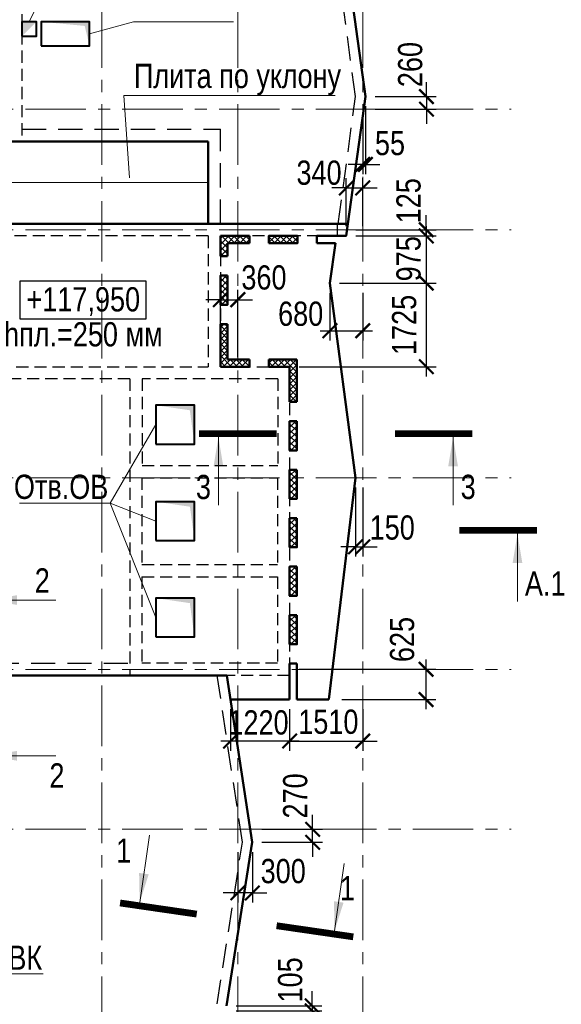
# Model space of a CAD drawing. Header units: inches. Extents: x -7168381 to -7082011, y 5937392 to 6001282.
# Tile 6 of 9: x -7139630 to -7128445, y 5956735 to 5977054. Entities that reach past the tile are written whole.
import ezdxf
from ezdxf.enums import TextEntityAlignment as Align

# ---------------------------------------------------------------- set-up
doc = ezdxf.new("R2010")
doc.units = ezdxf.units.IN
doc.header["$LTSCALE"] = 1000
doc.header["$MEASUREMENT"] = 0
doc.linetypes.add('CENTER', pattern=[2, 1.25, -0.25, 0.25, -0.25])
doc.linetypes.add('HIDDEN', pattern=[0.375, 0.25, -0.125])
for name, color, linetype, lineweight in [('СК-041-С-СТЕНЫ НЕВИДИМЫЕ', 12, 'HIDDEN', 30), ('СК-050-П(литы перекрытия)', 12, 'Continuous', 50), ('СК-051-1-П-ОТВЕРСТИЯ ОВ ДУ', 5, 'Continuous', 40), ('СК-051-2-П-ОТВЕРСТИЯ ВК', 1, 'Continuous', 40), ('СК-052-П-БАЛКИ', 1, 'HIDDEN', 30), ('СК-100-О(си)', 2, 'CENTER', 15), ('СК-220-Р-РАМКА ТЕКСТ', 7, 'Continuous', 15), ('СК-300-Р(азмеры)_ПЛИТЫ', 7, 'Continuous', 20), ('СК-400-Т(екст)', 7, 'Continuous', 20), ('СК-440-Т-СТЕНЫ', 7, 'Continuous', 20), ('СК-500-С(ечения)', 5, 'Continuous', 40), ('СК-600-Ш(триховка)', 250, 'Continuous', 13)]:
    doc.layers.add(name, color=color, linetype=linetype, lineweight=lineweight)
doc.styles.add('ARIAL_annotative', font='arial.ttf', dxfattribs={"width": 0.8, "height": 2.5})
doc.styles.add('RUSS', font='arial.ttf', dxfattribs={"width": 0.8})
doc.dimstyles.new('100-200', dxfattribs={"dimscale": 0, "dimtxt": 500, "dimasz": 300, "dimexe": 200, "dimexo": 200, "dimgap": 200, "dimtad": 1, "dimdec": 0, "dimzin": 0, "dimdsep": 46, "dimtxsty": 'RUSS', "dimblk": 'ARCHTICK', "dimcen": 0.096, "dimdle": 200, "dimclrd": 7, "dimclre": 7, "dimclrt": 256, "dimadec": 0, "dimazin": 0, "dimtfac": 1, "dimtdec": 0, "dimtmove": 2, "dimatfit": 3, "dimldrblk": 'OBLIQUE', "dimfxl": 1, "dimtolj": 1, "dimtzin": 0, "dimarcsym": 0})
pattern_1 = [(45, (-7152665.66, 5946467.47), (-61.87184, 61.87184), []), (135, (-7152665.66, 5946467.47), (-61.87184, -61.87184), [])]

# ---------------------------------------------------------------- blocks, each defined once
blk = doc.blocks.new('A$C18abd0ee')
at = {"layer": 'СК-041-С-СТЕНЫ НЕВИДИМЫЕ'}
for p, q in [((-10740, 26154.8), (-526, 26154.8)), ((-526, 26154.8), (-526, 25904.8)), ((-3190.3, 25904.8), (-9405, 25904.8)), ((-3190.3, 25904.8), (-3190.3, 23204.8)), ((-526, 25904.8), (-2940.3, 25904.8)), ((-2940.3, 25904.8), (-2940.3, 23204.8)), ((-9405, 23204.8), (-3190.3, 23204.8)), ((-2940.3, 23204.8), (-1510.3, 23204.8)), ((-1510.3, 23205.6), (-1510.3, 16835.8)), ((-4806.4, 22954.8), (-10490, 22954.8)), ((-4810.3, 22954.8), (-4810.3, 16835)), ((-4556.4, 22955.6), (-4556.4, 21165.7)), ((-1756.8, 22955.6), (-4554.7, 22955.6)), ((-1756.8, 22955.6), (-1756.8, 21165.7)), ((-4554.7, 21165.7), (-1756.8, 21165.7)), ((-4560.3, 20915), (-1760.3, 20915)), ((-4560.3, 20915), (-4560.3, 19122.4)), ((-1760.3, 20915), (-1760.3, 19122.4)), ((-4560.3, 19122.4), (-1760.3, 19122.4)), ((-4560.3, 18872.4), (-1760.3, 18872.4)), ((-4560.3, 18872.4), (-4560.3, 17085)), ((-1760.3, 18872.4), (-1760.3, 17085.8)), ((-1760.3, 17085), (-4560.3, 17085)), ((-1510.3, 16835), (-4810.3, 16835))]:
    blk.add_line(p, q, dxfattribs=at)
blk.add_lwpolyline([(-7040, 27854.9), (-10240, 27854.9), (-10240, 32124.6), (-10740, 32124.6), (-10740, 36104.2), (-7040, 36104.2)], close=True, dxfattribs=at)
at = {"layer": 'СК-100-О(си)', "linetype": 'CENTER'}
for p, q in [((-5390, 46624.1), (-5390, -4882.1)), ((-2580, 46624.1), (-2580, -4882.1)), ((0, 46624.1), (0, -4882.1)), ((-24966.7, 28519.8), (3064.5, 28519.8)), ((-24966.7, 26029.8), (3064.5, 26029.8)), ((-24966.7, 20909.7), (3064.5, 20909.7)), ((-24966.7, 16960), (3064.5, 16960)), ((-24966.7, 13660), (3064.5, 13660))]:
    blk.add_line(p, q, dxfattribs=at)
blk = doc.blocks.new('A$C2d0dcff5')
blk.add_blockref('A$C18abd0ee', (20120, 220))
blk = doc.blocks.new('Сечение')
at = {"layer": 'СК-500-С(ечения)', "linetype": 'Continuous', "lineweight": 15, "ltscale": 100}
blk.add_line((-200, -35), (-200, -735), dxfattribs=at)
at = {"layer": 'СК-500-С(ечения)', "linetype": 'Continuous', "ltscale": 100, "const_width": 70}
blk.add_lwpolyline([(-400, 0), (400, 0)], dxfattribs=at)
at = {"layer": 'СК-500-С(ечения)', "linetype": 'Continuous', "ltscale": 100}
blk.add_solid([(-200, -35), (-250, -335), (-150, -335)], dxfattribs=at)
blk = doc.blocks.new('*U13')
at = {"layer": 'СК-400-Т(екст)', "ltscale": 100, "yscale": 0.01, "zscale": 0.01}
for p, xscale, rotation in [((0, -4), 0.01, 270.0000000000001), ((0, -20.33), -0.01, 270)]:
    blk.add_blockref('Сечение', p, dxfattribs=dict(at, xscale=xscale, rotation=rotation))
at = {"layer": 'СК-500-С(ечения)', "color": 0, "ltscale": 100, "style": 'ARIAL_annotative', "text_generation_flag": 2, "width": 0.8}
blk.add_attdef('НОМЕР_СЕЧЕНИЯ_1_1(НОМЕР_ЛИСТА)', text='', height=2.5, rotation=360, dxfattribs=at).set_placement((-6.74, -1.23), align=Align.RIGHT)
at = {"layer": 'СК-500-С(ечения)', "color": 0, "ltscale": 100, "style": 'ARIAL_annotative', "width": 0.8}
blk.add_attdef('НОМЕР_СЕЧЕНИЯ_2_1(НОМЕР_ЛИСТА)', text='', height=2.5, rotation=270, dxfattribs=at).set_placement((-7.48, -23.11), align=Align.BOTTOM_LEFT)
blk = doc.blocks.new('*U15')
at = {"layer": 'СК-400-Т(екст)', "ltscale": 100, "yscale": 0.01, "zscale": 0.01, "rotation": 270.0000614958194}
for p, xscale in [((0, -4), 0.01), ((0, -16.07), -0.01)]:
    blk.add_blockref('Сечение', p, dxfattribs=dict(at, xscale=xscale))
at = {"layer": 'СК-500-С(ечения)', "color": 0, "ltscale": 100, "style": 'ARIAL_annotative', "width": 0.8}
blk.add_attdef('НОМЕР_СЕЧЕНИЯ_1_1(НОМЕР_ЛИСТА)', text='', height=2.5, rotation=270.0001, dxfattribs=at).set_placement((-6.74, -1.23), align=Align.RIGHT)
blk.add_attdef('НОМЕР_СЕЧЕНИЯ_2_1(НОМЕР_ЛИСТА)', text='', height=2.5, rotation=270.0001, dxfattribs=at).set_placement((-7.48, -18.85), align=Align.BOTTOM_LEFT)
blk = doc.blocks.new('*U26')
at = {"layer": 'СК-400-Т(екст)', "ltscale": 100, "yscale": 0.01, "zscale": 0.01}
for p, xscale, rotation in [((0, -4), 0.01, 270.0000000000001), ((0, -24.23), -0.01, 270)]:
    blk.add_blockref('Сечение', p, dxfattribs=dict(at, xscale=xscale, rotation=rotation))
at = {"layer": 'СК-500-С(ечения)', "color": 0, "ltscale": 100, "style": 'ARIAL_annotative', "width": 0.8}
blk.add_attdef('НОМЕР_СЕЧЕНИЯ_1_1(НОМЕР_ЛИСТА)', text='', height=2.5, rotation=270, dxfattribs=at).set_placement((-6.74, -1.23), align=Align.RIGHT)
blk.add_attdef('НОМЕР_СЕЧЕНИЯ_2_1(НОМЕР_ЛИСТА)', text='', height=2.5, rotation=270, dxfattribs=at).set_placement((-7.48, -27.01), align=Align.BOTTOM_LEFT)
blk = doc.blocks.new('_ArchTick')
at = {"color": 0, "linetype": 'ByBlock', "const_width": 0.15}
blk.add_lwpolyline([(-0.5, -0.5), (0.5, 0.5)], dxfattribs=at)
blk = doc.blocks.new('*D57')
at = {"layer": 'Defpoints', "color": 0, "transparency": 16777216}
for p in [(-7132491, 5975467), (-7132491, 5975208), (-7131231, 5975208)]:
    blk.add_point(p, dxfattribs=at)
at = {"layer": 'СК-300-Р(азмеры)_ПЛИТЫ', "color": 7, "lineweight": -2, "transparency": 16777216}
for p, q in [((-7131231, 5975467), (-7131231, 5975767)), ((-7132291, 5975467), (-7131031, 5975467)), ((-7131231, 5975467), (-7131231, 5975208)), ((-7132291, 5975208), (-7131031, 5975208)), ((-7131231, 5975208), (-7131231, 5974908))]:
    blk.add_line(p, q, dxfattribs=at)
at = {"layer": 'СК-300-Р(азмеры)_ПЛИТЫ', "color": 7, "lineweight": -2, "transparency": 16777216, "xscale": 300, "yscale": 300, "zscale": 300}
for p, rotation in [((-7131231, 5975467), 270), ((-7131231, 5975208), 90)]:
    blk.add_blockref('_ArchTick', p, dxfattribs=dict(at, rotation=rotation))
at = {"layer": 'СК-300-Р(азмеры)_ПЛИТЫ', "transparency": 16777216, "insert": (-7131564, 5976128), "char_height": 500, "attachment_point": 5, "rotation": 90, "style": 'RUSS'}
blk.add_mtext('\\A1;260', dxfattribs=at)
blk = doc.blocks.new('_Oblique')
at = {"color": 0, "linetype": 'ByBlock', "lineweight": -2}
blk.add_line((-0.5, -0.5), (0.5, 0.5), dxfattribs=at)
blk = doc.blocks.new('*D58')
at = {"layer": 'Defpoints', "color": 0, "transparency": 16777216}
for p in [(-7132545, 5975467), (-7132490, 5975467), (-7132545, 5974068)]:
    blk.add_point(p, dxfattribs=at)
at = {"layer": 'СК-300-Р(азмеры)_ПЛИТЫ', "color": 7, "lineweight": -2, "transparency": 16777216}
for p, q in [((-7132545, 5975267), (-7132545, 5973868)), ((-7132490, 5975267), (-7132490, 5973868)), ((-7132545, 5974068), (-7132845, 5974068)), ((-7132490, 5974068), (-7132545, 5974068)), ((-7132490, 5974068), (-7132190, 5974068))]:
    blk.add_line(p, q, dxfattribs=at)
at = {"layer": 'СК-300-Р(азмеры)_ПЛИТЫ', "color": 7, "lineweight": -2, "transparency": 16777216, "xscale": 300, "yscale": 300, "zscale": 300}
blk.add_blockref('_ArchTick', (-7132545, 5974068), dxfattribs=at)
at = {"layer": 'СК-300-Р(азмеры)_ПЛИТЫ', "color": 7, "lineweight": -2, "transparency": 16777216, "xscale": 300, "yscale": 300, "zscale": 300, "rotation": 180}
blk.add_blockref('_ArchTick', (-7132490, 5974068), dxfattribs=at)
at = {"layer": 'СК-300-Р(азмеры)_ПЛИТЫ', "transparency": 16777216, "insert": (-7131983, 5974505), "char_height": 500, "attachment_point": 5, "style": 'RUSS'}
blk.add_mtext('\\A1;55', dxfattribs=at)
blk = doc.blocks.new('*D59')
at = {"layer": 'Defpoints', "color": 0, "transparency": 16777216}
for p in [(-7132887, 5972718), (-7131233, 5972718), (-7132887, 5972593)]:
    blk.add_point(p, dxfattribs=at)
at = {"layer": 'СК-300-Р(азмеры)_ПЛИТЫ', "color": 7, "lineweight": -2, "transparency": 16777216}
for p, q in [((-7131233, 5972718), (-7131233, 5973018)), ((-7132687, 5972718), (-7131033, 5972718)), ((-7131233, 5972593), (-7131233, 5972718)), ((-7132687, 5972593), (-7131033, 5972593)), ((-7131233, 5972593), (-7131233, 5972293))]:
    blk.add_line(p, q, dxfattribs=at)
at = {"layer": 'СК-300-Р(азмеры)_ПЛИТЫ', "color": 7, "lineweight": -2, "transparency": 16777216, "xscale": 300, "yscale": 300, "zscale": 300}
for p, rotation in [((-7131233, 5972718), 270), ((-7131233, 5972593), 90)]:
    blk.add_blockref('_ArchTick', p, dxfattribs=dict(at, rotation=rotation))
at = {"layer": 'СК-300-Р(азмеры)_ПЛИТЫ', "transparency": 16777216, "insert": (-7131598, 5973318), "char_height": 500, "attachment_point": 5, "rotation": 90, "style": 'RUSS'}
blk.add_mtext('\\A1;125', dxfattribs=at)
blk = doc.blocks.new('*D60')
at = {"layer": 'Defpoints', "color": 0, "transparency": 16777216}
for p in [(-7135125, 5971276), (-7135486, 5969893), (-7135125, 5969893)]:
    blk.add_point(p, dxfattribs=at)
at = {"layer": 'СК-300-Р(азмеры)_ПЛИТЫ', "color": 7, "lineweight": -2, "transparency": 16777216}
for p, q in [((-7135486, 5970093), (-7135486, 5971476)), ((-7135125, 5970093), (-7135125, 5971476)), ((-7135486, 5971276), (-7135786, 5971276)), ((-7135486, 5971276), (-7135125, 5971276)), ((-7135125, 5971276), (-7134825, 5971276))]:
    blk.add_line(p, q, dxfattribs=at)
at = {"layer": 'СК-300-Р(азмеры)_ПЛИТЫ', "color": 7, "lineweight": -2, "transparency": 16777216, "xscale": 300, "yscale": 300, "zscale": 300}
blk.add_blockref('_ArchTick', (-7135486, 5971276), dxfattribs=at)
at = {"layer": 'СК-300-Р(азмеры)_ПЛИТЫ', "color": 7, "lineweight": -2, "transparency": 16777216, "xscale": 300, "yscale": 300, "zscale": 300, "rotation": 180}
blk.add_blockref('_ArchTick', (-7135125, 5971276), dxfattribs=at)
at = {"layer": 'СК-300-Р(азмеры)_ПЛИТЫ', "transparency": 16777216, "insert": (-7134586, 5971732), "char_height": 500, "attachment_point": 5, "style": 'RUSS'}
blk.add_mtext('\\A1;360', dxfattribs=at)
blk = doc.blocks.new('*D61')
at = {"layer": 'Defpoints', "color": 0, "transparency": 16777216}
for p in [(-7132887, 5972593), (-7133223, 5971618), (-7131233, 5971618)]:
    blk.add_point(p, dxfattribs=at)
at = {"layer": 'СК-300-Р(азмеры)_ПЛИТЫ', "color": 7, "lineweight": -2, "transparency": 16777216}
for p, q in [((-7131233, 5972793), (-7131233, 5971418)), ((-7132687, 5972593), (-7131033, 5972593)), ((-7133023, 5971618), (-7131033, 5971618))]:
    blk.add_line(p, q, dxfattribs=at)
at = {"layer": 'СК-300-Р(азмеры)_ПЛИТЫ', "color": 7, "lineweight": -2, "transparency": 16777216, "xscale": 300, "yscale": 300, "zscale": 300}
for p, rotation in [((-7131233, 5972593), 90), ((-7131233, 5971618), 270)]:
    blk.add_blockref('_ArchTick', p, dxfattribs=dict(at, rotation=rotation))
at = {"layer": 'СК-300-Р(азмеры)_ПЛИТЫ', "transparency": 16777216, "insert": (-7131598, 5972121), "char_height": 500, "attachment_point": 5, "rotation": 90, "style": 'RUSS'}
blk.add_mtext('\\A1;975', dxfattribs=at)
blk = doc.blocks.new('*D62')
at = {"layer": 'Defpoints', "color": 0, "transparency": 16777216}
for p in [(-7134056, 5963648), (-7131237, 5963648), (-7133176, 5963023)]:
    blk.add_point(p, dxfattribs=at)
at = {"layer": 'СК-300-Р(азмеры)_ПЛИТЫ', "color": 7, "lineweight": -2, "transparency": 16777216}
for p, q in [((-7131237, 5962823), (-7131237, 5963848)), ((-7133856, 5963648), (-7131037, 5963648)), ((-7132976, 5963023), (-7131037, 5963023))]:
    blk.add_line(p, q, dxfattribs=at)
at = {"layer": 'СК-300-Р(азмеры)_ПЛИТЫ', "color": 7, "lineweight": -2, "transparency": 16777216, "xscale": 300, "yscale": 300, "zscale": 300}
for p, rotation in [((-7131237, 5963648), 90), ((-7131237, 5963023), 270)]:
    blk.add_blockref('_ArchTick', p, dxfattribs=dict(at, rotation=rotation))
at = {"layer": 'СК-300-Р(азмеры)_ПЛИТЫ', "transparency": 16777216, "insert": (-7131731, 5964263), "char_height": 500, "attachment_point": 5, "rotation": 90, "style": 'RUSS'}
blk.add_mtext('\\A1;625', dxfattribs=at)
blk = doc.blocks.new('*D63')
at = {"layer": 'Defpoints', "color": 0, "transparency": 16777216}
for p in [(-7134056, 5963023), (-7132545, 5963023), (-7132545, 5962168)]:
    blk.add_point(p, dxfattribs=at)
at = {"layer": 'СК-300-Р(азмеры)_ПЛИТЫ', "color": 7, "lineweight": -2, "transparency": 16777216}
for p, q in [((-7134056, 5962823), (-7134056, 5961968)), ((-7132545, 5962823), (-7132545, 5961968)), ((-7134056, 5962168), (-7134356, 5962168)), ((-7134056, 5962168), (-7132545, 5962168)), ((-7132545, 5962168), (-7132245, 5962168))]:
    blk.add_line(p, q, dxfattribs=at)
at = {"layer": 'СК-300-Р(азмеры)_ПЛИТЫ', "color": 7, "lineweight": -2, "transparency": 16777216, "xscale": 300, "yscale": 300, "zscale": 300}
blk.add_blockref('_ArchTick', (-7134056, 5962168), dxfattribs=at)
at = {"layer": 'СК-300-Р(азмеры)_ПЛИТЫ', "color": 7, "lineweight": -2, "transparency": 16777216, "xscale": 300, "yscale": 300, "zscale": 300, "rotation": 180}
blk.add_blockref('_ArchTick', (-7132545, 5962168), dxfattribs=at)
at = {"layer": 'СК-300-Р(азмеры)_ПЛИТЫ', "transparency": 16777216, "insert": (-7133256, 5962563), "char_height": 500, "attachment_point": 5, "style": 'RUSS'}
blk.add_mtext('\\A1;1510', dxfattribs=at)
blk = doc.blocks.new('*D64')
at = {"layer": 'Defpoints', "color": 0, "transparency": 16777216}
for p in [(-7135276, 5963023), (-7134056, 5963023), (-7135276, 5962168)]:
    blk.add_point(p, dxfattribs=at)
at = {"layer": 'СК-300-Р(азмеры)_ПЛИТЫ', "color": 7, "lineweight": -2, "transparency": 16777216}
for p, q in [((-7135276, 5962823), (-7135276, 5961968)), ((-7134056, 5962823), (-7134056, 5961968)), ((-7133856, 5962168), (-7135476, 5962168))]:
    blk.add_line(p, q, dxfattribs=at)
at = {"layer": 'СК-300-Р(азмеры)_ПЛИТЫ', "color": 7, "lineweight": -2, "transparency": 16777216, "xscale": 300, "yscale": 300, "zscale": 300, "rotation": 180}
blk.add_blockref('_ArchTick', (-7135276, 5962168), dxfattribs=at)
at = {"layer": 'СК-300-Р(азмеры)_ПЛИТЫ', "color": 7, "lineweight": -2, "transparency": 16777216, "xscale": 300, "yscale": 300, "zscale": 300}
blk.add_blockref('_ArchTick', (-7134056, 5962168), dxfattribs=at)
at = {"layer": 'СК-300-Р(азмеры)_ПЛИТЫ', "transparency": 16777216, "insert": (-7134698, 5962549), "char_height": 500, "attachment_point": 5, "style": 'RUSS'}
blk.add_mtext('\\A1;1220', dxfattribs=at)
blk = doc.blocks.new('*D65')
at = {"layer": 'Defpoints', "color": 0, "transparency": 16777216}
for p in [(-7134827, 5960348), (-7133580, 5960348), (-7134827, 5960078)]:
    blk.add_point(p, dxfattribs=at)
at = {"layer": 'СК-300-Р(азмеры)_ПЛИТЫ', "color": 7, "lineweight": -2, "transparency": 16777216}
for p, q in [((-7133580, 5960348), (-7133580, 5960648)), ((-7134627, 5960348), (-7133380, 5960348)), ((-7133580, 5960078), (-7133580, 5960348)), ((-7134627, 5960078), (-7133380, 5960078)), ((-7133580, 5960078), (-7133580, 5959778))]:
    blk.add_line(p, q, dxfattribs=at)
at = {"layer": 'СК-300-Р(азмеры)_ПЛИТЫ', "color": 7, "lineweight": -2, "transparency": 16777216, "xscale": 300, "yscale": 300, "zscale": 300}
for p, rotation in [((-7133580, 5960348), 270), ((-7133580, 5960078), 90)]:
    blk.add_blockref('_ArchTick', p, dxfattribs=dict(at, rotation=rotation))
at = {"layer": 'СК-300-Р(азмеры)_ПЛИТЫ', "transparency": 16777216, "insert": (-7133938, 5961035), "char_height": 500, "attachment_point": 5, "rotation": 90, "style": 'RUSS'}
blk.add_mtext('\\A1;270', dxfattribs=at)
blk = doc.blocks.new('*D66')
at = {"layer": 'Defpoints', "color": 0, "transparency": 16777216}
for p in [(-7135125, 5960078), (-7134825, 5960078), (-7135125, 5959034)]:
    blk.add_point(p, dxfattribs=at)
at = {"layer": 'СК-300-Р(азмеры)_ПЛИТЫ', "color": 7, "lineweight": -2, "transparency": 16777216}
for p, q in [((-7135125, 5959878), (-7135125, 5958834)), ((-7134825, 5959878), (-7134825, 5958834)), ((-7135125, 5959034), (-7135425, 5959034)), ((-7134825, 5959034), (-7135125, 5959034)), ((-7134825, 5959034), (-7134525, 5959034))]:
    blk.add_line(p, q, dxfattribs=at)
at = {"layer": 'СК-300-Р(азмеры)_ПЛИТЫ', "color": 7, "lineweight": -2, "transparency": 16777216, "xscale": 300, "yscale": 300, "zscale": 300}
blk.add_blockref('_ArchTick', (-7135125, 5959034), dxfattribs=at)
at = {"layer": 'СК-300-Р(азмеры)_ПЛИТЫ', "color": 7, "lineweight": -2, "transparency": 16777216, "xscale": 300, "yscale": 300, "zscale": 300, "rotation": 180}
blk.add_blockref('_ArchTick', (-7134825, 5959034), dxfattribs=at)
at = {"layer": 'СК-300-Р(азмеры)_ПЛИТЫ', "transparency": 16777216, "insert": (-7134188, 5959481), "char_height": 500, "attachment_point": 5, "style": 'RUSS'}
blk.add_mtext('\\A1;300', dxfattribs=at)
blk = doc.blocks.new('*D67')
at = {"layer": 'Defpoints', "color": 0, "transparency": 16777216}
for p in [(-7135358, 5956598), (-7135357, 5956703), (-7133590, 5956598)]:
    blk.add_point(p, dxfattribs=at)
at = {"layer": 'СК-300-Р(азмеры)_ПЛИТЫ', "color": 7, "lineweight": -2, "transparency": 16777216}
for p, q in [((-7133590, 5956703), (-7133590, 5957003)), ((-7135158, 5956598), (-7133390, 5956598)), ((-7135157, 5956703), (-7133390, 5956703)), ((-7133590, 5956703), (-7133590, 5956598)), ((-7133590, 5956598), (-7133590, 5956298))]:
    blk.add_line(p, q, dxfattribs=at)
at = {"layer": 'СК-300-Р(азмеры)_ПЛИТЫ', "color": 7, "lineweight": -2, "transparency": 16777216, "xscale": 300, "yscale": 300, "zscale": 300}
for p, rotation in [((-7133590, 5956703), 270), ((-7133590, 5956598), 90)]:
    blk.add_blockref('_ArchTick', p, dxfattribs=dict(at, rotation=rotation))
at = {"layer": 'СК-300-Р(азмеры)_ПЛИТЫ', "transparency": 16777216, "insert": (-7134043, 5957239), "char_height": 500, "attachment_point": 5, "rotation": 90, "style": 'RUSS'}
blk.add_mtext('\\A1;105', dxfattribs=at)
blk = doc.blocks.new('*D109')
at = {"layer": 'Defpoints', "color": 0, "transparency": 16777216}
for p in [(-7133225, 5971618), (-7132545, 5971618), (-7132545, 5970636)]:
    blk.add_point(p, dxfattribs=at)
at = {"layer": 'СК-300-Р(азмеры)_ПЛИТЫ', "color": 7, "lineweight": -2, "transparency": 16777216}
for p, q in [((-7133225, 5971418), (-7133225, 5970436)), ((-7132545, 5971418), (-7132545, 5970436)), ((-7133425, 5970636), (-7132345, 5970636))]:
    blk.add_line(p, q, dxfattribs=at)
at = {"layer": 'СК-300-Р(азмеры)_ПЛИТЫ', "color": 7, "lineweight": -2, "transparency": 16777216, "xscale": 300, "yscale": 300, "zscale": 300, "rotation": 180}
blk.add_blockref('_ArchTick', (-7133225, 5970636), dxfattribs=at)
at = {"layer": 'СК-300-Р(азмеры)_ПЛИТЫ', "color": 7, "lineweight": -2, "transparency": 16777216, "xscale": 300, "yscale": 300, "zscale": 300}
blk.add_blockref('_ArchTick', (-7132545, 5970636), dxfattribs=at)
at = {"layer": 'СК-300-Р(азмеры)_ПЛИТЫ', "transparency": 16777216, "insert": (-7133828, 5970983), "char_height": 500, "attachment_point": 5, "style": 'RUSS'}
blk.add_mtext('\\A1;680', dxfattribs=at)
blk = doc.blocks.new('*D110')
at = {"layer": 'Defpoints', "color": 0, "transparency": 16777216}
for p in [(-7132545, 5973582), (-7132885, 5972593), (-7132545, 5972593)]:
    blk.add_point(p, dxfattribs=at)
at = {"layer": 'СК-300-Р(азмеры)_ПЛИТЫ', "color": 7, "lineweight": -2, "transparency": 16777216}
for p, q in [((-7132885, 5972793), (-7132885, 5973782)), ((-7132545, 5972793), (-7132545, 5973782)), ((-7132885, 5973582), (-7133185, 5973582)), ((-7132885, 5973582), (-7132545, 5973582)), ((-7132545, 5973582), (-7132245, 5973582))]:
    blk.add_line(p, q, dxfattribs=at)
at = {"layer": 'СК-300-Р(азмеры)_ПЛИТЫ', "color": 7, "lineweight": -2, "transparency": 16777216, "xscale": 300, "yscale": 300, "zscale": 300}
blk.add_blockref('_ArchTick', (-7132885, 5973582), dxfattribs=at)
at = {"layer": 'СК-300-Р(азмеры)_ПЛИТЫ', "color": 7, "lineweight": -2, "transparency": 16777216, "xscale": 300, "yscale": 300, "zscale": 300, "rotation": 180}
blk.add_blockref('_ArchTick', (-7132545, 5973582), dxfattribs=at)
at = {"layer": 'СК-300-Р(азмеры)_ПЛИТЫ', "transparency": 16777216, "insert": (-7133448, 5973894), "char_height": 500, "attachment_point": 5, "style": 'RUSS'}
blk.add_mtext('\\A1;340', dxfattribs=at)
blk = doc.blocks.new('*D111')
at = {"layer": 'Defpoints', "color": 0, "transparency": 16777216}
for p in [(-7133223, 5971618), (-7134056, 5969893), (-7131233, 5969893)]:
    blk.add_point(p, dxfattribs=at)
at = {"layer": 'СК-300-Р(азмеры)_ПЛИТЫ', "color": 7, "lineweight": -2, "transparency": 16777216}
for p, q in [((-7131233, 5971818), (-7131233, 5969693)), ((-7133023, 5971618), (-7131033, 5971618)), ((-7133856, 5969893), (-7131033, 5969893))]:
    blk.add_line(p, q, dxfattribs=at)
at = {"layer": 'СК-300-Р(азмеры)_ПЛИТЫ', "color": 7, "lineweight": -2, "transparency": 16777216, "xscale": 300, "yscale": 300, "zscale": 300}
for p, rotation in [((-7131233, 5971618), 90), ((-7131233, 5969893), 270)]:
    blk.add_blockref('_ArchTick', p, dxfattribs=dict(at, rotation=rotation))
at = {"layer": 'СК-300-Р(азмеры)_ПЛИТЫ', "transparency": 16777216, "insert": (-7131689, 5970755), "char_height": 500, "attachment_point": 5, "rotation": 90, "style": 'RUSS'}
blk.add_mtext('\\A1;1725', dxfattribs=at)
blk = doc.blocks.new('*D112')
at = {"layer": 'Defpoints', "color": 0, "transparency": 16777216}
for p in [(-7132696, 5967597), (-7132545, 5967597), (-7132545, 5966176)]:
    blk.add_point(p, dxfattribs=at)
at = {"layer": 'СК-300-Р(азмеры)_ПЛИТЫ', "color": 7, "lineweight": -2, "transparency": 16777216}
for p, q in [((-7132696, 5967397), (-7132696, 5965976)), ((-7132545, 5967397), (-7132545, 5965976)), ((-7132696, 5966176), (-7132996, 5966176)), ((-7132696, 5966176), (-7132545, 5966176)), ((-7132545, 5966176), (-7132245, 5966176))]:
    blk.add_line(p, q, dxfattribs=at)
at = {"layer": 'СК-300-Р(азмеры)_ПЛИТЫ', "color": 7, "lineweight": -2, "transparency": 16777216, "xscale": 300, "yscale": 300, "zscale": 300}
blk.add_blockref('_ArchTick', (-7132696, 5966176), dxfattribs=at)
at = {"layer": 'СК-300-Р(азмеры)_ПЛИТЫ', "color": 7, "lineweight": -2, "transparency": 16777216, "xscale": 300, "yscale": 300, "zscale": 300, "rotation": 180}
blk.add_blockref('_ArchTick', (-7132545, 5966176), dxfattribs=at)
at = {"layer": 'СК-300-Р(азмеры)_ПЛИТЫ', "transparency": 16777216, "insert": (-7131937, 5966571), "char_height": 500, "attachment_point": 5, "style": 'RUSS'}
blk.add_mtext('\\A1;150', dxfattribs=at)
blk = doc.blocks.new('*U135')
at = {"layer": 'СК-400-Т(екст)', "ltscale": 100, "xscale": -0.009999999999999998, "yscale": 0.009999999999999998, "zscale": 0.01, "rotation": 6.149580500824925e-05}
blk.add_blockref('Сечение', (129, 0), dxfattribs=at)
at = {"layer": 'СК-500-С(ечения)', "color": 0, "ltscale": 100, "style": 'ARIAL_annotative', "width": 0.8}
blk.add_attdef('НОМЕР_СЕЧЕНИЯ_1_1(НОМЕР_ЛИСТА)', text='', height=2.5, rotation=0.0001, dxfattribs=at).set_placement((1.23, -6.74), align=Align.RIGHT)
blk.add_attdef('НОМЕР_СЕЧЕНИЯ_2_1(НОМЕР_ЛИСТА)', text='', height=2.5, rotation=0.0001, dxfattribs=at).set_placement((131.77, -7.48), align=Align.BOTTOM_LEFT)
blk = doc.blocks.new('A$C9330de40')
at = {"layer": 'СК-500-С(ечения)'}
ref = blk.add_blockref('*U135', (-2885, 20047), dxfattribs=dict(at, xscale=200, yscale=200, zscale=200, rotation=359.9999385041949))
ref.add_attrib('НОМЕР_СЕЧЕНИЯ_2_1(НОМЕР_ЛИСТА)', 'А.1', dxfattribs={"color": 0, "ltscale": 100, "height": 500, "style": 'ARIAL_annotative', "width": 0.8}).set_placement((23469, 18551), align=Align.BOTTOM_LEFT)

msp = doc.modelspace()

# ---------------------------------------------------------------- hatches: boundary and pattern name
at = {"layer": 'СК-600-Ш(триховка)'}
h = msp.add_hatch(dxfattribs=at)
h.set_pattern_fill('ANSI37', color=256, scale=700)
h.set_pattern_definition([(45, (-7153265.66, 5946467.47), (-61.87184, 61.87184), []), (135, (-7153265.66, 5946467.47), (-61.87184, -61.87184), [])])
h.paths.add_polyline_path([(-7135335.7, 5972442.5), (-7134885.7, 5972442.5), (-7134885.7, 5972492.5), (-7135485.7, 5972492.5), (-7135485.7, 5972172.9), (-7135335.7, 5972172.9)])
h.paths.add_polyline_path([(-7134885.7, 5972592.5), (-7135335.7, 5972592.5), (-7135335.7, 5972592.5), (-7135485.7, 5972592.5), (-7135485.7, 5972492.5), (-7134885.7, 5972492.5)])
h = msp.add_hatch(dxfattribs=at)
h.set_pattern_fill('ANSI37', color=256, scale=700)
h.set_pattern_definition([(45, (-7152556.15, 5946467.47), (-61.87184, 61.87184), []), (135, (-7152556.15, 5946467.47), (-61.87184, -61.87184), [])])
h.paths.add_polyline_path([(-7133890.8, 5972592.5), (-7134485.7, 5972592.5), (-7134485.7, 5972442.5), (-7133890.8, 5972442.5)])
h = msp.add_hatch(dxfattribs=at)
h.set_pattern_fill('ANSI37', color=256, scale=700)
h.set_pattern_definition([(45, (-7153265.66, 5953617.66), (-61.87184, 61.87184), []), (135, (-7153265.66, 5953617.66), (-61.87184, -61.87184), [])])
h.paths.add_polyline_path([(-7135335.7, 5971772.9), (-7135335.7, 5971172.9), (-7135485.7, 5971172.9), (-7135485.7, 5971772.9)])
h = msp.add_hatch(dxfattribs=at)
h.set_pattern_fill('ANSI37', color=256, scale=700)
h.set_pattern_definition(pattern_1)
h.paths.add_polyline_path([(-7135335.7, 5970772.9), (-7135485.7, 5970772.9), (-7135485.7, 5969892.5), (-7135125.3, 5969892.5), (-7135125.3, 5970042.5), (-7135335.7, 5970042.5)])
h.paths.add_polyline_path([(-7134885.7, 5970042.5), (-7135125.3, 5970042.5), (-7135125.3, 5969892.5), (-7134885.7, 5969892.5)])
h = msp.add_hatch(dxfattribs=at)
h.set_pattern_fill('ANSI37', color=256, scale=700)
h.set_pattern_definition(pattern_1)
h.paths.add_polyline_path([(-7133905.7, 5970042.5), (-7134485.7, 5970042.5), (-7134485.7, 5969892.5), (-7134055.7, 5969892.5), (-7134055.7, 5969166.6), (-7133905.7, 5969166.6)])
h = msp.add_hatch(dxfattribs=at)
h.set_pattern_fill('ANSI37', color=256, scale=700)
h.set_pattern_definition([(45, (-7151835.66, 5950611.38), (-61.87184, 61.87184), []), (135, (-7151835.66, 5950611.38), (-61.87184, -61.87184), [])])
h.paths.add_polyline_path([(-7133905.7, 5968766.6), (-7133905.7, 5968166.6), (-7134055.7, 5968166.6), (-7134055.7, 5968766.6)])
h = msp.add_hatch(dxfattribs=at)
h.set_pattern_fill('ANSI37', color=256, scale=700)
h.set_pattern_definition([(45, (-7151835.66, 5949611.38), (-61.87184, 61.87184), []), (135, (-7151835.66, 5949611.38), (-61.87184, -61.87184), [])])
h.paths.add_polyline_path([(-7133905.7, 5967766.6), (-7133905.7, 5967166.6), (-7134055.7, 5967166.6), (-7134055.7, 5967766.6)])
h = msp.add_hatch(dxfattribs=at)
h.set_pattern_fill('ANSI37', color=256, scale=700)
h.set_pattern_definition([(45, (-7151835.66, 5948611.38), (-61.87184, 61.87184), []), (135, (-7151835.66, 5948611.38), (-61.87184, -61.87184), [])])
h.paths.add_polyline_path([(-7133905.7, 5966766.6), (-7133905.7, 5966166.6), (-7134055.7, 5966166.6), (-7134055.7, 5966766.6)])
h = msp.add_hatch(dxfattribs=at)
h.set_pattern_fill('ANSI37', color=256, scale=700)
h.set_pattern_definition([(45, (-7151835.66, 5947611.38), (-61.87184, 61.87184), []), (135, (-7151835.66, 5947611.38), (-61.87184, -61.87184), [])])
h.paths.add_polyline_path([(-7133905.7, 5965766.6), (-7133905.7, 5965166.6), (-7134055.7, 5965166.6), (-7134055.7, 5965766.6)])
h = msp.add_hatch(dxfattribs=at)
h.set_pattern_fill('ANSI37', color=256, scale=700)
h.set_pattern_definition([(45, (-7151835.66, 5946611.38), (-61.87184, 61.87184), []), (135, (-7151835.66, 5946611.38), (-61.87184, -61.87184), [])])
h.paths.add_polyline_path([(-7133905.7, 5964766.6), (-7133905.7, 5964166.6), (-7134055.7, 5964166.6), (-7134055.7, 5964766.6)])

# ---------------------------------------------------------------- linework, layer by layer
at = {"layer": 'СК-050-П(литы перекрытия)'}
for p, q in [((-7132491.3, 5975467.1), (-7133021.1, 5979315.7)), ((-7132886.9, 5972592.9), (-7132491.3, 5975467.1)), ((-7140894.4, 5974542.6), (-7135735.7, 5974542.6)), ((-7135735.7, 5972842.5), (-7135735.7, 5974542.6)), ((-7132852.6, 5972842.5), (-7143285.4, 5972842.5)), ((-7140665, 5972842.5), (-7135135.7, 5972842.5)), ((-7139585.3, 5972842.5), (-7135135.7, 5972842.5)), ((-7135485.7, 5972172.9), (-7135485.7, 5972592.5)), ((-7135485.7, 5972592.5), (-7135335.7, 5972592.5)), ((-7135335.7, 5972592.5), (-7134885.7, 5972592.5)), ((-7134885.7, 5972442.5), (-7135335.7, 5972442.5)), ((-7135335.7, 5972442.5), (-7135335.7, 5972172.9)), ((-7134885.7, 5972592.5), (-7134885.7, 5972442.5)), ((-7133490.8, 5972442.5), (-7133490.8, 5972592.5)), ((-7133490.8, 5972592.5), (-7132887.4, 5972592.5)), ((-7133109.5, 5972442.5), (-7133490.8, 5972442.5)), ((-7133223, 5971618), (-7133109.5, 5972442.5)), ((-7135335.7, 5972172.9), (-7135485.7, 5972172.9)), ((-7135485.7, 5969892.5), (-7135485.7, 5970772.9)), ((-7135485.7, 5970772.9), (-7135335.7, 5970772.9)), ((-7135335.7, 5970772.9), (-7135335.7, 5970042.5)), ((-7135335.7, 5970042.5), (-7134885.7, 5970042.5)), ((-7134885.7, 5970042.5), (-7134885.7, 5969892.5)), ((-7134485.7, 5969892.5), (-7134485.7, 5970042.5)), ((-7134485.7, 5970042.5), (-7133905.7, 5970042.5)), ((-7133905.7, 5970042.5), (-7133905.7, 5969166.6)), ((-7134885.7, 5969892.5), (-7135485.7, 5969892.5)), ((-7134485.7, 5969892.5), (-7134055.7, 5969892.5)), ((-7134055.7, 5969166.6), (-7134055.7, 5969892.5)), ((-7133905.7, 5969166.6), (-7134055.7, 5969166.6)), ((-7134055.7, 5963766.6), (-7134055.7, 5963766.6)), ((-7134055.7, 5963022.7), (-7134055.7, 5963766.4)), ((-7134055.7, 5963766.4), (-7133905.7, 5963766.4)), ((-7133905.7, 5963766.4), (-7133905.7, 5963022.7)), ((-7143285.4, 5963522.7), (-7137935.3, 5963522.7)), ((-7137935.4, 5963522.7), (-7135349.4, 5963522.7)), ((-7134827.4, 5960077.9), (-7135349.4, 5963522.7)), ((-7135357.6, 5956701.9), (-7134827.4, 5960077.9))]:
    msp.add_line(p, q, dxfattribs=at)
for points in [[(-7134485.7, 5972442.5), (-7133890.8, 5972442.5), (-7133890.8, 5972592.5), (-7134485.7, 5972592.5)], [(-7135335.7, 5971772.9), (-7135335.7, 5971172.9), (-7135485.7, 5971172.9), (-7135485.7, 5971772.9)], [(-7133905.7, 5968766.6), (-7133905.7, 5968166.6), (-7134055.7, 5968166.6), (-7134055.7, 5968766.6)], [(-7133905.7, 5967766.6), (-7133905.7, 5967166.6), (-7134055.7, 5967166.6), (-7134055.7, 5967766.6)], [(-7133905.7, 5966766.6), (-7133905.7, 5966166.6), (-7134055.7, 5966166.6), (-7134055.7, 5966766.6)], [(-7133905.7, 5965766.6), (-7133905.7, 5965166.6), (-7134055.7, 5965166.6), (-7134055.7, 5965766.6)], [(-7133905.7, 5964766.6), (-7133905.7, 5964166.6), (-7134055.7, 5964166.6), (-7134055.7, 5964766.6)]]:
    msp.add_lwpolyline(points, close=True, dxfattribs=at)
for points in [[(-7133223, 5971618), (-7132692.7, 5967597.4), (-7133246.6, 5963022.7)], [(-7135273.7, 5963022.7), (-7134055.7, 5963022.7)], [(-7133905.7, 5963022.7), (-7133246.6, 5963022.7)]]:
    msp.add_lwpolyline(points, dxfattribs=at)
msp.add_arc((-7132887.4, 5972593), 0.5, 270, 352.16295, dxfattribs=at)
at = {"layer": 'СК-051-1-П-ОТВЕРСТИЯ ОВ ДУ', "lineweight": 13}
for p, q in [((-7138185.6, 5976762.3), (-7137280.8, 5977006.9)), ((-7137280.8, 5977006.9), (-7135215.3, 5977006.9)), ((-7137758, 5967076.3), (-7136821, 5968697.7)), ((-7139634, 5967076.3), (-7137758, 5967076.3)), ((-7137758, 5967076.3), (-7136819.3, 5966707.7)), ((-7137758, 5967076.3), (-7136821, 5964717.7))]:
    msp.add_line(p, q, dxfattribs=at)
at = {"layer": 'СК-051-1-П-ОТВЕРСТИЯ ОВ ДУ'}
for points in [[(-7139185.7, 5976512.3), (-7138185.6, 5976512.3), (-7138185.6, 5977012.3), (-7139185.7, 5977012.3)], [(-7136821, 5968297.7), (-7136021, 5968297.7), (-7136021, 5969097.7), (-7136821, 5969097.7)], [(-7136819.3, 5966307.7), (-7136019.3, 5966307.7), (-7136019.3, 5967107.7), (-7136819.3, 5967107.7)], [(-7136821, 5964317.7), (-7136021, 5964317.7), (-7136021, 5965117.7), (-7136821, 5965117.7)]]:
    msp.add_lwpolyline(points, close=True, dxfattribs=at)
for points in [[(-7138187, 5976512.2), (-7138185.6, 5977012.3), (-7138286.8, 5976925.5), (-7139185.7, 5977012.3)], [(-7136821, 5969097.7), (-7136021, 5969097.7), (-7136116.1, 5968993.9), (-7136021, 5968297.7)], [(-7136819.3, 5967107.7), (-7136019.3, 5967107.7), (-7136114.4, 5967003.9), (-7136019.3, 5966307.7)], [(-7136821, 5965117.7), (-7136021, 5965117.7), (-7136116.1, 5965013.9), (-7136021, 5964317.7)]]:
    msp.add_solid(points, dxfattribs=at)
at = {"layer": 'СК-051-2-П-ОТВЕРСТИЯ ВК', "lineweight": 15}
for p, q in [((-7139188.7, 5977509.3), (-7139435.5, 5977012.3)), ((-7140904.4, 5957362.2), (-7139142, 5957362.2))]:
    msp.add_line(p, q, dxfattribs=at)
at = {"layer": 'СК-051-2-П-ОТВЕРСТИЯ ВК'}
msp.add_lwpolyline([(-7139585.3, 5976712.3), (-7139285.7, 5976712.3), (-7139285.7, 5977012.3), (-7139585.3, 5977012.3)], close=True, dxfattribs=at)
msp.add_solid([(-7139585.3, 5976712.3), (-7139285.7, 5977012.3), (-7139585.3, 5977012.3)], dxfattribs=at)
at = {"layer": 'СК-052-П-БАЛКИ', "ltscale": 2}
for p, q in [((-7139585.3, 5974792.6), (-7135485.6, 5974792.6)), ((-7135485.6, 5972842.5), (-7135485.6, 5974792.6)), ((-7140895.4, 5963772.7), (-7137375.7, 5963772.7))]:
    msp.add_line(p, q, dxfattribs=at)
for points in [[(-7133071.4, 5972842.5), (-7133054.5, 5972842.5), (-7132693.2, 5975467.1), (-7133170.2, 5978932.6)], [(-7135552.9, 5956747.5), (-7135029.8, 5960078.5), (-7135551.7, 5963522.7)]]:
    msp.add_lwpolyline(points, dxfattribs=at)
at = {"layer": 'СК-220-Р-РАМКА ТЕКСТ'}
for p, q in [((-7133118.3, 5975492.8), (-7137477.1, 5975492.8)), ((-7137477.1, 5975492.8), (-7137365, 5973792.3))]:
    msp.add_line(p, q, dxfattribs=at)
at = {"layer": 'СК-400-Т(екст)', "lineweight": 25}
msp.add_lwpolyline([(-7139626.5, 5970881.4), (-7137018.3, 5970881.4), (-7137018.3, 5971659.5), (-7139626.5, 5971659.5)], close=True, dxfattribs=at)
at = {"layer": 'СК-440-Т-СТЕНЫ'}
msp.add_line((-7140894.4, 5973692.6), (-7135735.7, 5973692.6), dxfattribs=at)

# ---------------------------------------------------------------- block references
at = {"layer": 'СК-050-П(литы перекрытия)'}
msp.add_blockref('A$C2d0dcff5', (-7152665.7, 5946467.5), dxfattribs=at)
at = {"layer": 'СК-300-Р(азмеры)_ПЛИТЫ'}
msp.add_blockref('A$C9330de40', (-7152665.7, 5946467.5), dxfattribs=at)
at = {"layer": 'СК-500-С(ечения)', "xscale": 200, "yscale": 200, "zscale": 200, "rotation": 89.99993850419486}
msp.add_blockref('*U26', (-7135926, 5968509), dxfattribs=at).add_auto_attribs({'НОМЕР_СЕЧЕНИЯ_2_1(НОМЕР_ЛИСТА)': '3', 'НОМЕР_СЕЧЕНИЯ_1_1(НОМЕР_ЛИСТА)': '3'})
at = {"layer": 'СК-500-С(ечения)'}
ref = msp.add_blockref('*U15', (-7140355.8, 5965477.5), dxfattribs=dict(at, xscale=-200, yscale=200, zscale=200, rotation=6.149580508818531e-05))
ref.add_attrib('НОМЕР_СЕЧЕНИЯ_2_1(НОМЕР_ЛИСТА)', '2', dxfattribs={"color": 0, "ltscale": 100, "height": 500, "rotation": 359.99994, "style": 'ARIAL_annotative', "width": 0.8}).set_placement((-7138859.8, 5961708.4), align=Align.TOP_CENTER)
ref.add_attrib('НОМЕР_СЕЧЕНИЯ_1_1(НОМЕР_ЛИСТА)', '2', dxfattribs={"color": 0, "ltscale": 100, "height": 500, "rotation": 359.99994, "style": 'ARIAL_annotative', "width": 0.8}).set_placement((-7139007.9, 5965232.3), align=Align.RIGHT)
ref = msp.add_blockref('*U13', (-7132741.5, 5958127), dxfattribs=dict(at, xscale=200, yscale=200, zscale=200, rotation=261.7379475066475))
ref.add_attrib('НОМЕР_СЕЧЕНИЯ_2_1(НОМЕР_ЛИСТА)', '1', dxfattribs={"color": 0, "ltscale": 100, "height": 500, "style": 'ARIAL_annotative', "width": 0.8}).set_placement((-7137327, 5959506.4), align=Align.BOTTOM_RIGHT)
ref.add_attrib('НОМЕР_СЕЧЕНИЯ_1_1(НОМЕР_ЛИСТА)', '1', dxfattribs={"color": 0, "ltscale": 100, "height": 500, "style": 'ARIAL_annotative', "width": 0.8}).set_placement((-7133017.6, 5958731), align=Align.BOTTOM_LEFT)

# ---------------------------------------------------------------- texts
at = {"layer": 'СК-051-1-П-ОТВЕРСТИЯ ОВ ДУ', "lineweight": 13, "style": 'RUSS', "width": 0.8}
msp.add_text('Отв.ОВ', height=500, dxfattribs=at).set_placement((-7139749.2, 5967164.8))
at = {"layer": 'СК-051-2-П-ОТВЕРСТИЯ ВК', "lineweight": 15, "style": 'RUSS', "width": 0.8}
msp.add_text('Отв.ВК', height=500, dxfattribs=at).set_placement((-7141006, 5957446.9))
at = {"layer": 'СК-440-Т-СТЕНЫ', "char_height": 500, "attachment_point": 1, "style": 'RUSS'}
for s, insert, width in [('Плита по уклону', (-7137271.6, 5976144.3), 6859.719), ('+117,950', (-7139489.1, 5971533.9), 1885.443), ('hпл.=250 мм', (-7139953.3, 5970811.7), 3213.768)]:
    msp.add_mtext(s, dxfattribs=dict(at, insert=insert, width=width))

# ---------------------------------------------------------------- dimensions: what is measured, and where the dimension line sits
at = {"layer": 'СК-300-Р(азмеры)_ПЛИТЫ'}
for base, p1, p2, picture, middle in [((-7131230.8, 5975207.5), (-7132491.3, 5975467.1), (-7132491.3, 5975207.5), '*D57', (-7131563.6, 5976127.7)), ((-7131233.4, 5972717.5), (-7132887.4, 5972592.5), (-7132887.4, 5972717.5), '*D59', (-7131598, 5973317.8)), ((-7131233.3778, 5971618.0016), (-7132886.9449, 5972592.5131), (-7133223.0234, 5971618.0016), '*D61', (-7131597.6275, 5972120.7842)), ((-7131236.8, 5963647.7), (-7133176, 5963022.7), (-7134055.7, 5963647.7), '*D62', (-7131730.7, 5964263)), ((-7133580.2, 5960347.7), (-7134827.4, 5960077.9), (-7134827.4, 5960347.7), '*D65', (-7133937.8, 5961034.6)), ((-7133590.2, 5956597.7), (-7135357.4, 5956702.9), (-7135357.6, 5956597.7), '*D67', (-7134042.9, 5957238.7))]:
    dim = msp.add_linear_dim(base=base, p1=p1, p2=p2, angle=90, dimstyle='100-200', override={"dimscale": 1}, dxfattribs=at)
    dim.commit()
    dim.dimension.update_dxf_attribs({"geometry": picture, "text_midpoint": middle, "dimtype": 160})
for base, p1, p2, picture, middle in [((-7132545.3, 5974068.4), (-7132490.3, 5975467.1), (-7132545.3, 5975467.1), '*D58', (-7131983.4, 5974504.6)), ((-7132545.3, 5973582.1), (-7132885.4, 5972592.5), (-7132545.3, 5972592.5), '*D110', (-7133447.6, 5973893.8)), ((-7135125.3, 5971276), (-7135485.7, 5969892.5), (-7135125.3, 5969892.5), '*D60', (-7134586.1, 5971732.2)), ((-7132545.3, 5970635.9), (-7133225, 5971618), (-7132545.3, 5971618), '*D109', (-7133828.3, 5970982.6)), ((-7132545.3, 5966175.9), (-7132695.7, 5967597.4), (-7132545.3, 5967597.4), '*D112', (-7131937.4, 5966571.2)), ((-7135275.7, 5962167.6), (-7134055.7, 5963022.7), (-7135275.7, 5963022.8), '*D64', (-7134698, 5962548.7)), ((-7132545.3, 5962167.6), (-7134055.7, 5963022.7), (-7132545.3, 5963022.7), '*D63', (-7133256.3, 5962563.4)), ((-7135125.3, 5959034.3), (-7134825.5, 5960078.1), (-7135125.3, 5960077.9), '*D66', (-7134188, 5959480.8))]:
    dim = msp.add_linear_dim(base=base, p1=p1, p2=p2, dimstyle='100-200', override={"dimscale": 1}, dxfattribs=at)
    dim.commit()
    dim.dimension.update_dxf_attribs({"geometry": picture, "text_midpoint": middle, "dimtype": 160})
dim = msp.add_linear_dim(base=(-7131233.3778, 5969892.51), p1=(-7133223.0234, 5971618.0016), p2=(-7134055.6767, 5969892.51), angle=90, dimstyle='100-200', override={"dimscale": 1}, dxfattribs=at)
dim.commit()
dim.dimension.update_dxf_attribs({"geometry": '*D111', "text_midpoint": (-7131688.6643, 5970755.2558)})

doc.saveas('drawing.dxf')
